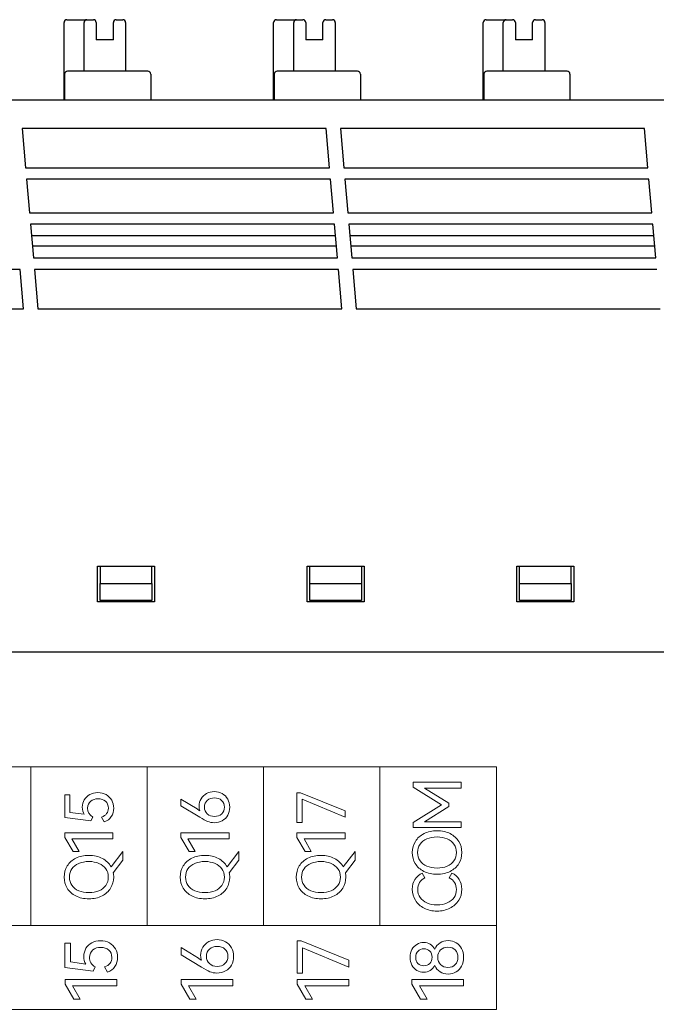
# Model space of a CAD drawing. Header units: millimetres. Extents: x 0 to 427, y 0 to 299.
# Tile 16 of 24: x 144 to 166, y 163 to 197. Entities that reach past the tile are written whole.
import ezdxf

# ---------------------------------------------------------------- set-up
doc = ezdxf.new("R2010")
doc.units = ezdxf.units.MM
doc.header["$LTSCALE"] = 23.1
doc.header["$MEASUREMENT"] = 0
doc.header["$PDSIZE"] = -5
doc.layers.add('IQC尺寸', color=3, linetype='Continuous', lineweight=18)
doc.layers.add('Layer0000', color=7, linetype='Continuous', lineweight=25)
doc.layers.add('layer 1', color=7, linetype='Continuous')
doc.dimstyles.new('+-0.05', dxfattribs={"dimtxt": 2, "dimasz": 2, "dimexe": 1.25, "dimexo": 0.625, "dimtad": 1, "dimdsep": 46, "dimtxsty": 'Standard', "dimcen": 1.5, "dimdle": 4, "dimadec": 0, "dimazin": 0, "dimtol": 1, "dimtp": 0.05, "dimtm": 0.05, "dimtfac": 1, "dimtmove": 0, "dimatfit": 3, "dimfxl": 1, "dimtolj": 1, "dimarcsym": 0})

# ---------------------------------------------------------------- blocks, each defined once
blk = doc.blocks.new('*D34')
at = {"layer": 'Defpoints', "color": 0}
for p in [(195.088, 174.065), (89.1, 120.365), (195.088, 101.423)]:
    blk.add_point(p, dxfattribs=at)
at = {"layer": 'IQC尺寸', "color": 0, "lineweight": -2}
for p, q in [((195.088, 173.44), (195.088, 100.173)), ((89.1, 119.74), (89.1, 100.173)), ((91.1, 101.423), (193.088, 101.423))]:
    blk.add_line(p, q, dxfattribs=at)
at = {"layer": 'IQC尺寸', "color": 0}
for points in [[(91.1, 101.756), (91.1, 101.09), (89.1, 101.423)], [(193.088, 101.09), (193.088, 101.756), (195.088, 101.423)]]:
    blk.add_solid(points, dxfattribs=at)
at = {"layer": 'IQC尺寸', "color": 0, "insert": (142.094, 103.078), "char_height": 2, "attachment_point": 5}
blk.add_mtext('\\A1;106%%p0.2', dxfattribs=at)

msp = doc.modelspace()

# ---------------------------------------------------------------- linework, layer by layer
at = {"layer": 'layer 1', "lineweight": 9}
for points, knots in [([(160.752, 171.351), (160.752, 171.351), (156.681, 171.351), (156.681, 171.351), (156.681, 171.351), (156.681, 171.351), (152.611, 171.351), (152.611, 171.351), (152.611, 171.351), (152.611, 171.351), (148.541, 171.351), (148.541, 171.351), (148.541, 171.351), (148.541, 171.351), (144.47, 171.351), (144.47, 171.351), (144.47, 171.351), (144.47, 171.351), (140.4, 171.351), (140.4, 171.351), (140.4, 171.351), (140.4, 171.351), (136.329, 171.351), (136.329, 171.351), (136.329, 171.351), (136.329, 171.351), (132.259, 171.351), (132.259, 171.351), (132.259, 171.351), (132.259, 171.351), (128.189, 171.351), (128.189, 171.351), (128.189, 171.351), (128.189, 171.351), (124.119, 171.351), (124.119, 171.351)], [0, 0, 0, 0, 0.111111, 0.111111, 0.111111, 0.111111, 0.222222, 0.222222, 0.222222, 0.222222, 0.333333, 0.333333, 0.333333, 0.333333, 0.444444, 0.444444, 0.444444, 0.444444, 0.555556, 0.555556, 0.555556, 0.555556, 0.666667, 0.666667, 0.666667, 0.666667, 0.777778, 0.777778, 0.777778, 0.777778, 0.888889, 0.888889, 0.888889, 0.888889, 1, 1, 1, 1]), ([(157.839, 170.645), (157.839, 170.645), (157.839, 170.813), (157.839, 170.813), (157.839, 170.813), (157.839, 170.813), (159.518, 170.813), (159.518, 170.813), (159.518, 170.813), (159.518, 170.813), (159.518, 170.613), (159.518, 170.613), (159.518, 170.613), (159.518, 170.613), (158.238, 170.613), (158.238, 170.613), (158.238, 170.613), (158.238, 170.613), (159.084, 170.084), (159.084, 170.084), (159.084, 170.084), (159.084, 170.084), (159.084, 169.962), (159.084, 169.962), (159.084, 169.962), (159.084, 169.962), (158.234, 169.428), (158.234, 169.428), (158.234, 169.428), (158.234, 169.428), (159.518, 169.428), (159.518, 169.428), (159.518, 169.428), (159.518, 169.428), (159.518, 169.231), (159.518, 169.231), (159.518, 169.231), (159.518, 169.231), (157.839, 169.231), (157.839, 169.231), (157.839, 169.231), (157.839, 169.231), (157.839, 169.409), (157.839, 169.409), (157.839, 169.409), (157.839, 169.409), (158.837, 170.029), (158.837, 170.029), (158.837, 170.029), (158.837, 170.029), (157.839, 170.645), (157.839, 170.645)], [0, 0, 0, 0, 0.076923, 0.076923, 0.076923, 0.076923, 0.153846, 0.153846, 0.153846, 0.153846, 0.230769, 0.230769, 0.230769, 0.230769, 0.307692, 0.307692, 0.307692, 0.307692, 0.384615, 0.384615, 0.384615, 0.384615, 0.461538, 0.461538, 0.461538, 0.461538, 0.538462, 0.538462, 0.538462, 0.538462, 0.615385, 0.615385, 0.615385, 0.615385, 0.692308, 0.692308, 0.692308, 0.692308, 0.769231, 0.769231, 0.769231, 0.769231, 0.846154, 0.846154, 0.846154, 0.846154, 0.923077, 0.923077, 0.923077, 0.923077, 1, 1, 1, 1]), ([(146.274, 169.94), (146.274, 170.04), (146.298, 170.128), (146.344, 170.206), (146.344, 170.206), (146.391, 170.284), (146.455, 170.345), (146.537, 170.387), (146.537, 170.387), (146.619, 170.43), (146.712, 170.452), (146.816, 170.452), (146.816, 170.452), (146.924, 170.452), (147.02, 170.428), (147.105, 170.381), (147.105, 170.381), (147.189, 170.333), (147.254, 170.268), (147.301, 170.186), (147.301, 170.186), (147.347, 170.103), (147.371, 170.011), (147.371, 169.91), (147.371, 169.91), (147.371, 169.799), (147.343, 169.7), (147.287, 169.613), (147.287, 169.613), (147.231, 169.527), (147.15, 169.467), (147.043, 169.433), (147.043, 169.433), (147.043, 169.433), (146.949, 169.599), (146.949, 169.599), (146.949, 169.599), (147.027, 169.626), (147.085, 169.666), (147.125, 169.719), (147.125, 169.719), (147.165, 169.772), (147.185, 169.836), (147.185, 169.91), (147.185, 169.91), (147.185, 170.011), (147.151, 170.091), (147.084, 170.149), (147.084, 170.149), (147.017, 170.207), (146.93, 170.236), (146.825, 170.236), (146.825, 170.236), (146.722, 170.236), (146.636, 170.208), (146.566, 170.152), (146.566, 170.152), (146.495, 170.097), (146.46, 170.016), (146.46, 169.91), (146.46, 169.91), (146.46, 169.777), (146.521, 169.673), (146.641, 169.599), (146.641, 169.599), (146.641, 169.599), (146.575, 169.468), (146.575, 169.468), (146.575, 169.468), (146.575, 169.468), (145.662, 169.583), (145.662, 169.583), (145.662, 169.583), (145.662, 169.583), (145.662, 170.376), (145.662, 170.376), (145.662, 170.376), (145.662, 170.376), (145.841, 170.376), (145.841, 170.376), (145.841, 170.376), (145.841, 170.376), (145.841, 169.761), (145.841, 169.761), (145.841, 169.761), (145.841, 169.761), (146.339, 169.695), (146.339, 169.695), (146.339, 169.695), (146.296, 169.762), (146.274, 169.844), (146.274, 169.94)], [0, 0, 0, 0, 0.043478, 0.043478, 0.043478, 0.043478, 0.086957, 0.086957, 0.086957, 0.086957, 0.130435, 0.130435, 0.130435, 0.130435, 0.173913, 0.173913, 0.173913, 0.173913, 0.217391, 0.217391, 0.217391, 0.217391, 0.26087, 0.26087, 0.26087, 0.26087, 0.304348, 0.304348, 0.304348, 0.304348, 0.347826, 0.347826, 0.347826, 0.347826, 0.391304, 0.391304, 0.391304, 0.391304, 0.434783, 0.434783, 0.434783, 0.434783, 0.478261, 0.478261, 0.478261, 0.478261, 0.521739, 0.521739, 0.521739, 0.521739, 0.565217, 0.565217, 0.565217, 0.565217, 0.608696, 0.608696, 0.608696, 0.608696, 0.652174, 0.652174, 0.652174, 0.652174, 0.695652, 0.695652, 0.695652, 0.695652, 0.73913, 0.73913, 0.73913, 0.73913, 0.782609, 0.782609, 0.782609, 0.782609, 0.826087, 0.826087, 0.826087, 0.826087, 0.869565, 0.869565, 0.869565, 0.869565, 0.913043, 0.913043, 0.913043, 0.913043, 0.956522, 0.956522, 0.956522, 0.956522, 1, 1, 1, 1]), ([(150.357, 169.975), (150.357, 170.074), (150.381, 170.163), (150.428, 170.241), (150.428, 170.241), (150.476, 170.319), (150.54, 170.379), (150.621, 170.423), (150.621, 170.423), (150.702, 170.467), (150.791, 170.488), (150.889, 170.488), (150.889, 170.488), (150.99, 170.488), (151.082, 170.465), (151.164, 170.418), (151.164, 170.418), (151.247, 170.372), (151.312, 170.307), (151.358, 170.223), (151.358, 170.223), (151.405, 170.14), (151.428, 170.047), (151.428, 169.945), (151.428, 169.945), (151.428, 169.839), (151.405, 169.745), (151.359, 169.663), (151.359, 169.663), (151.313, 169.58), (151.249, 169.516), (151.167, 169.47), (151.167, 169.47), (151.084, 169.424), (150.99, 169.401), (150.885, 169.401), (150.885, 169.401), (150.802, 169.401), (150.726, 169.416), (150.656, 169.446), (150.656, 169.446), (150.587, 169.476), (150.496, 169.525), (150.382, 169.594), (150.382, 169.594), (150.382, 169.594), (149.722, 169.995), (149.722, 169.995), (149.722, 169.995), (149.722, 169.995), (149.722, 170.227), (149.722, 170.227), (149.722, 170.227), (149.722, 170.227), (150.286, 169.881), (150.286, 169.881), (150.286, 169.881), (150.32, 169.859), (150.351, 169.838), (150.38, 169.816), (150.38, 169.816), (150.365, 169.864), (150.357, 169.917), (150.357, 169.975)], [0, 0, 0, 0, 0.0625, 0.0625, 0.0625, 0.0625, 0.125, 0.125, 0.125, 0.125, 0.1875, 0.1875, 0.1875, 0.1875, 0.25, 0.25, 0.25, 0.25, 0.3125, 0.3125, 0.3125, 0.3125, 0.375, 0.375, 0.375, 0.375, 0.4375, 0.4375, 0.4375, 0.4375, 0.5, 0.5, 0.5, 0.5, 0.5625, 0.5625, 0.5625, 0.5625, 0.625, 0.625, 0.625, 0.625, 0.6875, 0.6875, 0.6875, 0.6875, 0.75, 0.75, 0.75, 0.75, 0.8125, 0.8125, 0.8125, 0.8125, 0.875, 0.875, 0.875, 0.875, 0.9375, 0.9375, 0.9375, 0.9375, 1, 1, 1, 1]), ([(153.956, 170.218), (153.956, 170.218), (153.956, 169.404), (153.956, 169.404), (153.956, 169.404), (153.956, 169.404), (153.78, 169.404), (153.78, 169.404), (153.78, 169.404), (153.78, 169.404), (153.78, 170.449), (153.78, 170.449), (153.78, 170.449), (153.78, 170.449), (153.906, 170.449), (153.906, 170.449), (153.906, 170.449), (153.906, 170.449), (155.46, 169.821), (155.46, 169.821), (155.46, 169.821), (155.46, 169.821), (155.46, 169.596), (155.46, 169.596), (155.46, 169.596), (155.46, 169.596), (153.956, 170.218), (153.956, 170.218)], [0, 0, 0, 0, 0.142857, 0.142857, 0.142857, 0.142857, 0.285714, 0.285714, 0.285714, 0.285714, 0.428571, 0.428571, 0.428571, 0.428571, 0.571429, 0.571429, 0.571429, 0.571429, 0.714286, 0.714286, 0.714286, 0.714286, 0.857143, 0.857143, 0.857143, 0.857143, 1, 1, 1, 1]), ([(151.242, 169.945), (151.242, 170.043), (151.21, 170.121), (151.146, 170.18), (151.146, 170.18), (151.082, 170.239), (150.999, 170.268), (150.896, 170.268), (150.896, 170.268), (150.792, 170.268), (150.708, 170.239), (150.643, 170.181), (150.643, 170.181), (150.578, 170.123), (150.545, 170.044), (150.545, 169.945), (150.545, 169.945), (150.545, 169.845), (150.578, 169.766), (150.643, 169.707), (150.643, 169.707), (150.708, 169.649), (150.792, 169.619), (150.896, 169.619), (150.896, 169.619), (151, 169.619), (151.084, 169.649), (151.147, 169.707), (151.147, 169.707), (151.211, 169.766), (151.242, 169.845), (151.242, 169.945)], [0, 0, 0, 0, 0.125, 0.125, 0.125, 0.125, 0.25, 0.25, 0.25, 0.25, 0.375, 0.375, 0.375, 0.375, 0.5, 0.5, 0.5, 0.5, 0.625, 0.625, 0.625, 0.625, 0.75, 0.75, 0.75, 0.75, 0.875, 0.875, 0.875, 0.875, 1, 1, 1, 1]), ([(146.16, 168.4), (146.16, 168.4), (145.949, 168.4), (145.949, 168.4), (145.949, 168.4), (145.949, 168.4), (145.665, 168.888), (145.665, 168.888), (145.665, 168.888), (145.665, 168.888), (145.665, 169.044), (145.665, 169.044), (145.665, 169.044), (145.665, 169.044), (147.345, 169.044), (147.345, 169.044), (147.345, 169.044), (147.345, 169.044), (147.345, 168.838), (147.345, 168.838), (147.345, 168.838), (147.345, 168.838), (145.91, 168.838), (145.91, 168.838), (145.91, 168.838), (145.91, 168.838), (146.16, 168.4), (146.16, 168.4)], [0, 0, 0, 0, 0.142857, 0.142857, 0.142857, 0.142857, 0.285714, 0.285714, 0.285714, 0.285714, 0.428571, 0.428571, 0.428571, 0.428571, 0.571429, 0.571429, 0.571429, 0.571429, 0.714286, 0.714286, 0.714286, 0.714286, 0.857143, 0.857143, 0.857143, 0.857143, 1, 1, 1, 1]), ([(150.217, 168.4), (150.217, 168.4), (150.006, 168.4), (150.006, 168.4), (150.006, 168.4), (150.006, 168.4), (149.722, 168.888), (149.722, 168.888), (149.722, 168.888), (149.722, 168.888), (149.722, 169.044), (149.722, 169.044), (149.722, 169.044), (149.722, 169.044), (151.403, 169.044), (151.403, 169.044), (151.403, 169.044), (151.403, 169.044), (151.403, 168.838), (151.403, 168.838), (151.403, 168.838), (151.403, 168.838), (149.967, 168.838), (149.967, 168.838), (149.967, 168.838), (149.967, 168.838), (150.217, 168.4), (150.217, 168.4)], [0, 0, 0, 0, 0.142857, 0.142857, 0.142857, 0.142857, 0.285714, 0.285714, 0.285714, 0.285714, 0.428571, 0.428571, 0.428571, 0.428571, 0.571429, 0.571429, 0.571429, 0.571429, 0.714286, 0.714286, 0.714286, 0.714286, 0.857143, 0.857143, 0.857143, 0.857143, 1, 1, 1, 1]), ([(154.275, 168.4), (154.275, 168.4), (154.064, 168.4), (154.064, 168.4), (154.064, 168.4), (154.064, 168.4), (153.78, 168.888), (153.78, 168.888), (153.78, 168.888), (153.78, 168.888), (153.78, 169.044), (153.78, 169.044), (153.78, 169.044), (153.78, 169.044), (155.46, 169.044), (155.46, 169.044), (155.46, 169.044), (155.46, 169.044), (155.46, 168.838), (155.46, 168.838), (155.46, 168.838), (155.46, 168.838), (154.025, 168.838), (154.025, 168.838), (154.025, 168.838), (154.025, 168.838), (154.275, 168.4), (154.275, 168.4)], [0, 0, 0, 0, 0.142857, 0.142857, 0.142857, 0.142857, 0.285714, 0.285714, 0.285714, 0.285714, 0.428571, 0.428571, 0.428571, 0.428571, 0.571429, 0.571429, 0.571429, 0.571429, 0.714286, 0.714286, 0.714286, 0.714286, 0.857143, 0.857143, 0.857143, 0.857143, 1, 1, 1, 1]), ([(158.676, 167.601), (158.504, 167.601), (158.351, 167.633), (158.22, 167.699), (158.22, 167.699), (158.088, 167.765), (157.988, 167.855), (157.917, 167.971), (157.917, 167.971), (157.847, 168.086), (157.812, 168.216), (157.812, 168.36), (157.812, 168.36), (157.812, 168.503), (157.847, 168.633), (157.918, 168.748), (157.918, 168.748), (157.989, 168.864), (158.09, 168.954), (158.221, 169.02), (158.221, 169.02), (158.352, 169.086), (158.504, 169.119), (158.676, 169.119), (158.676, 169.119), (158.851, 169.119), (159.003, 169.085), (159.134, 169.019), (159.134, 169.019), (159.264, 168.952), (159.365, 168.862), (159.436, 168.747), (159.436, 168.747), (159.508, 168.632), (159.543, 168.503), (159.543, 168.36), (159.543, 168.36), (159.543, 168.216), (159.508, 168.086), (159.438, 167.971), (159.438, 167.971), (159.367, 167.855), (159.266, 167.765), (159.135, 167.699), (159.135, 167.699), (159.003, 167.633), (158.851, 167.601), (158.676, 167.601)], [0, 0, 0, 0, 0.083333, 0.083333, 0.083333, 0.083333, 0.166667, 0.166667, 0.166667, 0.166667, 0.25, 0.25, 0.25, 0.25, 0.333333, 0.333333, 0.333333, 0.333333, 0.416667, 0.416667, 0.416667, 0.416667, 0.5, 0.5, 0.5, 0.5, 0.583333, 0.583333, 0.583333, 0.583333, 0.666667, 0.666667, 0.666667, 0.666667, 0.75, 0.75, 0.75, 0.75, 0.833333, 0.833333, 0.833333, 0.833333, 0.916667, 0.916667, 0.916667, 0.916667, 1, 1, 1, 1]), ([(158.676, 167.816), (158.809, 167.816), (158.927, 167.838), (159.029, 167.881), (159.029, 167.881), (159.132, 167.925), (159.212, 167.988), (159.269, 168.071), (159.269, 168.071), (159.326, 168.153), (159.355, 168.249), (159.355, 168.36), (159.355, 168.36), (159.355, 168.47), (159.326, 168.566), (159.269, 168.647), (159.269, 168.647), (159.212, 168.729), (159.132, 168.792), (159.029, 168.836), (159.029, 168.836), (158.927, 168.881), (158.809, 168.903), (158.676, 168.903), (158.676, 168.903), (158.542, 168.903), (158.423, 168.881), (158.321, 168.836), (158.321, 168.836), (158.218, 168.792), (158.139, 168.729), (158.082, 168.647), (158.082, 168.647), (158.026, 168.566), (157.998, 168.47), (157.998, 168.36), (157.998, 168.36), (157.998, 168.249), (158.026, 168.154), (158.082, 168.072), (158.082, 168.072), (158.139, 167.99), (158.218, 167.927), (158.321, 167.883), (158.321, 167.883), (158.423, 167.838), (158.542, 167.816), (158.676, 167.816)], [0, 0, 0, 0, 0.083333, 0.083333, 0.083333, 0.083333, 0.166667, 0.166667, 0.166667, 0.166667, 0.25, 0.25, 0.25, 0.25, 0.333333, 0.333333, 0.333333, 0.333333, 0.416667, 0.416667, 0.416667, 0.416667, 0.5, 0.5, 0.5, 0.5, 0.583333, 0.583333, 0.583333, 0.583333, 0.666667, 0.666667, 0.666667, 0.666667, 0.75, 0.75, 0.75, 0.75, 0.833333, 0.833333, 0.833333, 0.833333, 0.916667, 0.916667, 0.916667, 0.916667, 1, 1, 1, 1]), ([(147.694, 168.393), (147.694, 168.393), (147.694, 168.086), (147.694, 168.086), (147.694, 168.086), (147.694, 168.086), (147.357, 167.645), (147.357, 167.645), (147.357, 167.645), (147.366, 167.598), (147.371, 167.55), (147.371, 167.501), (147.371, 167.501), (147.371, 167.357), (147.335, 167.228), (147.265, 167.112), (147.265, 167.112), (147.195, 166.997), (147.094, 166.906), (146.962, 166.841), (146.962, 166.841), (146.831, 166.775), (146.678, 166.742), (146.504, 166.742), (146.504, 166.742), (146.331, 166.742), (146.179, 166.775), (146.047, 166.841), (146.047, 166.841), (145.916, 166.906), (145.815, 166.997), (145.745, 167.112), (145.745, 167.112), (145.674, 167.228), (145.639, 167.357), (145.639, 167.501), (145.639, 167.501), (145.639, 167.645), (145.675, 167.774), (145.746, 167.89), (145.746, 167.89), (145.817, 168.005), (145.918, 168.096), (146.049, 168.161), (146.049, 168.161), (146.179, 168.227), (146.331, 168.26), (146.504, 168.26), (146.504, 168.26), (146.684, 168.26), (146.841, 168.224), (146.975, 168.153), (146.975, 168.153), (147.109, 168.082), (147.21, 167.986), (147.279, 167.863), (147.279, 167.863), (147.279, 167.863), (147.694, 168.393), (147.694, 168.393)], [0, 0, 0, 0, 0.066667, 0.066667, 0.066667, 0.066667, 0.133333, 0.133333, 0.133333, 0.133333, 0.2, 0.2, 0.2, 0.2, 0.266667, 0.266667, 0.266667, 0.266667, 0.333333, 0.333333, 0.333333, 0.333333, 0.4, 0.4, 0.4, 0.4, 0.466667, 0.466667, 0.466667, 0.466667, 0.533333, 0.533333, 0.533333, 0.533333, 0.6, 0.6, 0.6, 0.6, 0.666667, 0.666667, 0.666667, 0.666667, 0.733333, 0.733333, 0.733333, 0.733333, 0.8, 0.8, 0.8, 0.8, 0.866667, 0.866667, 0.866667, 0.866667, 0.933333, 0.933333, 0.933333, 0.933333, 1, 1, 1, 1]), ([(151.751, 168.393), (151.751, 168.393), (151.751, 168.086), (151.751, 168.086), (151.751, 168.086), (151.751, 168.086), (151.414, 167.645), (151.414, 167.645), (151.414, 167.645), (151.423, 167.598), (151.428, 167.55), (151.428, 167.501), (151.428, 167.501), (151.428, 167.357), (151.393, 167.228), (151.323, 167.112), (151.323, 167.112), (151.252, 166.997), (151.151, 166.906), (151.02, 166.841), (151.02, 166.841), (150.888, 166.775), (150.736, 166.742), (150.561, 166.742), (150.561, 166.742), (150.389, 166.742), (150.236, 166.775), (150.105, 166.841), (150.105, 166.841), (149.973, 166.906), (149.873, 166.997), (149.802, 167.112), (149.802, 167.112), (149.732, 167.228), (149.697, 167.357), (149.697, 167.501), (149.697, 167.501), (149.697, 167.645), (149.732, 167.774), (149.803, 167.89), (149.803, 167.89), (149.874, 168.005), (149.975, 168.096), (150.106, 168.161), (150.106, 168.161), (150.237, 168.227), (150.389, 168.26), (150.561, 168.26), (150.561, 168.26), (150.742, 168.26), (150.899, 168.224), (151.033, 168.153), (151.033, 168.153), (151.166, 168.082), (151.268, 167.986), (151.336, 167.863), (151.336, 167.863), (151.336, 167.863), (151.751, 168.393), (151.751, 168.393)], [0, 0, 0, 0, 0.066667, 0.066667, 0.066667, 0.066667, 0.133333, 0.133333, 0.133333, 0.133333, 0.2, 0.2, 0.2, 0.2, 0.266667, 0.266667, 0.266667, 0.266667, 0.333333, 0.333333, 0.333333, 0.333333, 0.4, 0.4, 0.4, 0.4, 0.466667, 0.466667, 0.466667, 0.466667, 0.533333, 0.533333, 0.533333, 0.533333, 0.6, 0.6, 0.6, 0.6, 0.666667, 0.666667, 0.666667, 0.666667, 0.733333, 0.733333, 0.733333, 0.733333, 0.8, 0.8, 0.8, 0.8, 0.866667, 0.866667, 0.866667, 0.866667, 0.933333, 0.933333, 0.933333, 0.933333, 1, 1, 1, 1]), ([(155.809, 168.393), (155.809, 168.393), (155.809, 168.086), (155.809, 168.086), (155.809, 168.086), (155.809, 168.086), (155.472, 167.645), (155.472, 167.645), (155.472, 167.645), (155.481, 167.598), (155.486, 167.55), (155.486, 167.501), (155.486, 167.501), (155.486, 167.357), (155.45, 167.228), (155.38, 167.112), (155.38, 167.112), (155.31, 166.997), (155.209, 166.906), (155.077, 166.841), (155.077, 166.841), (154.946, 166.775), (154.793, 166.742), (154.619, 166.742), (154.619, 166.742), (154.446, 166.742), (154.294, 166.775), (154.162, 166.841), (154.162, 166.841), (154.031, 166.906), (153.93, 166.997), (153.86, 167.112), (153.86, 167.112), (153.789, 167.228), (153.754, 167.357), (153.754, 167.501), (153.754, 167.501), (153.754, 167.645), (153.79, 167.774), (153.861, 167.89), (153.861, 167.89), (153.932, 168.005), (154.033, 168.096), (154.164, 168.161), (154.164, 168.161), (154.294, 168.227), (154.446, 168.26), (154.619, 168.26), (154.619, 168.26), (154.799, 168.26), (154.956, 168.224), (155.09, 168.153), (155.09, 168.153), (155.224, 168.082), (155.325, 167.986), (155.394, 167.863), (155.394, 167.863), (155.394, 167.863), (155.809, 168.393), (155.809, 168.393)], [0, 0, 0, 0, 0.066667, 0.066667, 0.066667, 0.066667, 0.133333, 0.133333, 0.133333, 0.133333, 0.2, 0.2, 0.2, 0.2, 0.266667, 0.266667, 0.266667, 0.266667, 0.333333, 0.333333, 0.333333, 0.333333, 0.4, 0.4, 0.4, 0.4, 0.466667, 0.466667, 0.466667, 0.466667, 0.533333, 0.533333, 0.533333, 0.533333, 0.6, 0.6, 0.6, 0.6, 0.666667, 0.666667, 0.666667, 0.666667, 0.733333, 0.733333, 0.733333, 0.733333, 0.8, 0.8, 0.8, 0.8, 0.866667, 0.866667, 0.866667, 0.866667, 0.933333, 0.933333, 0.933333, 0.933333, 1, 1, 1, 1]), ([(146.504, 166.958), (146.637, 166.958), (146.754, 166.979), (146.857, 167.023), (146.857, 167.023), (146.959, 167.066), (147.039, 167.13), (147.097, 167.212), (147.097, 167.212), (147.154, 167.295), (147.183, 167.391), (147.183, 167.501), (147.183, 167.501), (147.183, 167.611), (147.154, 167.707), (147.097, 167.789), (147.097, 167.789), (147.039, 167.871), (146.959, 167.934), (146.857, 167.978), (146.857, 167.978), (146.754, 168.022), (146.637, 168.044), (146.504, 168.044), (146.504, 168.044), (146.369, 168.044), (146.251, 168.022), (146.148, 167.978), (146.148, 167.978), (146.046, 167.934), (145.966, 167.871), (145.91, 167.789), (145.91, 167.789), (145.853, 167.707), (145.825, 167.611), (145.825, 167.501), (145.825, 167.501), (145.825, 167.391), (145.853, 167.295), (145.91, 167.213), (145.91, 167.213), (145.966, 167.131), (146.046, 167.068), (146.148, 167.024), (146.148, 167.024), (146.251, 166.98), (146.369, 166.958), (146.504, 166.958)], [0, 0, 0, 0, 0.083333, 0.083333, 0.083333, 0.083333, 0.166667, 0.166667, 0.166667, 0.166667, 0.25, 0.25, 0.25, 0.25, 0.333333, 0.333333, 0.333333, 0.333333, 0.416667, 0.416667, 0.416667, 0.416667, 0.5, 0.5, 0.5, 0.5, 0.583333, 0.583333, 0.583333, 0.583333, 0.666667, 0.666667, 0.666667, 0.666667, 0.75, 0.75, 0.75, 0.75, 0.833333, 0.833333, 0.833333, 0.833333, 0.916667, 0.916667, 0.916667, 0.916667, 1, 1, 1, 1]), ([(150.561, 166.958), (150.694, 166.958), (150.812, 166.979), (150.914, 167.023), (150.914, 167.023), (151.017, 167.066), (151.097, 167.13), (151.154, 167.212), (151.154, 167.212), (151.211, 167.295), (151.24, 167.391), (151.24, 167.501), (151.24, 167.501), (151.24, 167.611), (151.211, 167.707), (151.154, 167.789), (151.154, 167.789), (151.097, 167.871), (151.017, 167.934), (150.914, 167.978), (150.914, 167.978), (150.812, 168.022), (150.694, 168.044), (150.561, 168.044), (150.561, 168.044), (150.427, 168.044), (150.308, 168.022), (150.206, 167.978), (150.206, 167.978), (150.103, 167.934), (150.024, 167.871), (149.967, 167.789), (149.967, 167.789), (149.911, 167.707), (149.883, 167.611), (149.883, 167.501), (149.883, 167.501), (149.883, 167.391), (149.911, 167.295), (149.967, 167.213), (149.967, 167.213), (150.024, 167.131), (150.103, 167.068), (150.206, 167.024), (150.206, 167.024), (150.308, 166.98), (150.427, 166.958), (150.561, 166.958)], [0, 0, 0, 0, 0.083333, 0.083333, 0.083333, 0.083333, 0.166667, 0.166667, 0.166667, 0.166667, 0.25, 0.25, 0.25, 0.25, 0.333333, 0.333333, 0.333333, 0.333333, 0.416667, 0.416667, 0.416667, 0.416667, 0.5, 0.5, 0.5, 0.5, 0.583333, 0.583333, 0.583333, 0.583333, 0.666667, 0.666667, 0.666667, 0.666667, 0.75, 0.75, 0.75, 0.75, 0.833333, 0.833333, 0.833333, 0.833333, 0.916667, 0.916667, 0.916667, 0.916667, 1, 1, 1, 1]), ([(154.619, 166.958), (154.752, 166.958), (154.869, 166.979), (154.972, 167.023), (154.972, 167.023), (155.074, 167.066), (155.154, 167.13), (155.212, 167.212), (155.212, 167.212), (155.269, 167.295), (155.298, 167.391), (155.298, 167.501), (155.298, 167.501), (155.298, 167.611), (155.269, 167.707), (155.212, 167.789), (155.212, 167.789), (155.154, 167.871), (155.074, 167.934), (154.972, 167.978), (154.972, 167.978), (154.869, 168.022), (154.752, 168.044), (154.619, 168.044), (154.619, 168.044), (154.484, 168.044), (154.366, 168.022), (154.263, 167.978), (154.263, 167.978), (154.161, 167.934), (154.081, 167.871), (154.025, 167.789), (154.025, 167.789), (153.968, 167.707), (153.94, 167.611), (153.94, 167.501), (153.94, 167.501), (153.94, 167.391), (153.968, 167.295), (154.025, 167.213), (154.025, 167.213), (154.081, 167.131), (154.161, 167.068), (154.263, 167.024), (154.263, 167.024), (154.366, 166.98), (154.484, 166.958), (154.619, 166.958)], [0, 0, 0, 0, 0.083333, 0.083333, 0.083333, 0.083333, 0.166667, 0.166667, 0.166667, 0.166667, 0.25, 0.25, 0.25, 0.25, 0.333333, 0.333333, 0.333333, 0.333333, 0.416667, 0.416667, 0.416667, 0.416667, 0.5, 0.5, 0.5, 0.5, 0.583333, 0.583333, 0.583333, 0.583333, 0.666667, 0.666667, 0.666667, 0.666667, 0.75, 0.75, 0.75, 0.75, 0.833333, 0.833333, 0.833333, 0.833333, 0.916667, 0.916667, 0.916667, 0.916667, 1, 1, 1, 1]), ([(159.355, 167.071), (159.355, 167.255), (159.27, 167.389), (159.101, 167.475), (159.101, 167.475), (159.101, 167.475), (159.197, 167.64), (159.197, 167.64), (159.197, 167.64), (159.305, 167.592), (159.39, 167.519), (159.451, 167.42), (159.451, 167.42), (159.512, 167.32), (159.543, 167.206), (159.543, 167.076), (159.543, 167.076), (159.543, 166.934), (159.506, 166.804), (159.433, 166.688), (159.433, 166.688), (159.36, 166.572), (159.257, 166.48), (159.126, 166.413), (159.126, 166.413), (158.994, 166.346), (158.844, 166.312), (158.676, 166.312), (158.676, 166.312), (158.508, 166.312), (158.358, 166.346), (158.227, 166.413), (158.227, 166.413), (158.095, 166.48), (157.993, 166.572), (157.921, 166.688), (157.921, 166.688), (157.848, 166.804), (157.812, 166.934), (157.812, 167.076), (157.812, 167.076), (157.812, 167.206), (157.842, 167.32), (157.904, 167.42), (157.904, 167.42), (157.965, 167.519), (158.05, 167.592), (158.158, 167.64), (158.158, 167.64), (158.158, 167.64), (158.254, 167.475), (158.254, 167.475), (158.254, 167.475), (158.085, 167.389), (158, 167.255), (158, 167.071), (158, 167.071), (158, 166.964), (158.028, 166.869), (158.085, 166.787), (158.085, 166.787), (158.141, 166.704), (158.221, 166.64), (158.323, 166.595), (158.323, 166.595), (158.426, 166.55), (158.543, 166.528), (158.676, 166.528), (158.676, 166.528), (158.809, 166.528), (158.927, 166.55), (159.031, 166.595), (159.031, 166.595), (159.134, 166.64), (159.214, 166.704), (159.27, 166.787), (159.27, 166.787), (159.327, 166.869), (159.355, 166.964), (159.355, 167.071)], [0, 0, 0, 0, 0.05, 0.05, 0.05, 0.05, 0.1, 0.1, 0.1, 0.1, 0.15, 0.15, 0.15, 0.15, 0.2, 0.2, 0.2, 0.2, 0.25, 0.25, 0.25, 0.25, 0.3, 0.3, 0.3, 0.3, 0.35, 0.35, 0.35, 0.35, 0.4, 0.4, 0.4, 0.4, 0.45, 0.45, 0.45, 0.45, 0.5, 0.5, 0.5, 0.5, 0.55, 0.55, 0.55, 0.55, 0.6, 0.6, 0.6, 0.6, 0.65, 0.65, 0.65, 0.65, 0.7, 0.7, 0.7, 0.7, 0.75, 0.75, 0.75, 0.75, 0.8, 0.8, 0.8, 0.8, 0.85, 0.85, 0.85, 0.85, 0.9, 0.9, 0.9, 0.9, 0.95, 0.95, 0.95, 0.95, 1, 1, 1, 1]), ([(160.752, 165.81), (160.752, 165.81), (156.681, 165.81), (156.681, 165.81), (156.681, 165.81), (156.681, 165.81), (152.611, 165.81), (152.611, 165.81), (152.611, 165.81), (152.611, 165.81), (148.541, 165.81), (148.541, 165.81), (148.541, 165.81), (148.541, 165.81), (144.47, 165.81), (144.47, 165.81), (144.47, 165.81), (144.47, 165.81), (140.4, 165.81), (140.4, 165.81), (140.4, 165.81), (140.4, 165.81), (136.329, 165.81), (136.329, 165.81), (136.329, 165.81), (136.329, 165.81), (132.259, 165.81), (132.259, 165.81), (132.259, 165.81), (132.259, 165.81), (128.189, 165.81), (128.189, 165.81), (128.189, 165.81), (128.189, 165.81), (124.119, 165.81), (124.119, 165.81)], [0, 0, 0, 0, 0.111111, 0.111111, 0.111111, 0.111111, 0.222222, 0.222222, 0.222222, 0.222222, 0.333333, 0.333333, 0.333333, 0.333333, 0.444444, 0.444444, 0.444444, 0.444444, 0.555556, 0.555556, 0.555556, 0.555556, 0.666667, 0.666667, 0.666667, 0.666667, 0.777778, 0.777778, 0.777778, 0.777778, 0.888889, 0.888889, 0.888889, 0.888889, 1, 1, 1, 1]), ([(124.119, 162.877), (124.119, 162.877), (124.119, 165.808), (124.119, 165.808), (124.119, 165.808), (124.119, 165.808), (160.752, 165.808), (160.752, 165.808), (160.752, 165.808), (160.752, 165.808), (160.752, 162.877), (160.752, 162.877), (160.752, 162.877), (160.752, 162.877), (124.119, 162.877), (124.119, 162.877)], [0, 0, 0, 0, 0.25, 0.25, 0.25, 0.25, 0.5, 0.5, 0.5, 0.5, 0.75, 0.75, 0.75, 0.75, 1, 1, 1, 1]), ([(146.326, 164.726), (146.326, 164.833), (146.352, 164.929), (146.401, 165.012), (146.401, 165.012), (146.451, 165.096), (146.521, 165.162), (146.609, 165.208), (146.609, 165.208), (146.696, 165.253), (146.797, 165.277), (146.909, 165.277), (146.909, 165.277), (147.026, 165.277), (147.13, 165.251), (147.22, 165.2), (147.22, 165.2), (147.31, 165.15), (147.381, 165.079), (147.431, 164.99), (147.431, 164.99), (147.481, 164.902), (147.506, 164.803), (147.506, 164.694), (147.506, 164.694), (147.506, 164.574), (147.476, 164.467), (147.416, 164.374), (147.416, 164.374), (147.357, 164.282), (147.269, 164.216), (147.153, 164.18), (147.153, 164.18), (147.153, 164.18), (147.052, 164.358), (147.052, 164.358), (147.052, 164.358), (147.136, 164.388), (147.199, 164.431), (147.242, 164.488), (147.242, 164.488), (147.285, 164.544), (147.306, 164.613), (147.306, 164.694), (147.306, 164.694), (147.306, 164.803), (147.27, 164.889), (147.198, 164.951), (147.198, 164.951), (147.126, 165.013), (147.032, 165.045), (146.919, 165.045), (146.919, 165.045), (146.808, 165.045), (146.715, 165.014), (146.64, 164.954), (146.64, 164.954), (146.564, 164.895), (146.526, 164.807), (146.526, 164.694), (146.526, 164.694), (146.526, 164.551), (146.591, 164.439), (146.721, 164.358), (146.721, 164.358), (146.721, 164.358), (146.65, 164.217), (146.65, 164.217), (146.65, 164.217), (146.65, 164.217), (145.667, 164.341), (145.667, 164.341), (145.667, 164.341), (145.667, 164.341), (145.667, 165.195), (145.667, 165.195), (145.667, 165.195), (145.667, 165.195), (145.859, 165.195), (145.859, 165.195), (145.859, 165.195), (145.859, 165.195), (145.859, 164.533), (145.859, 164.533), (145.859, 164.533), (145.859, 164.533), (146.395, 164.462), (146.395, 164.462), (146.395, 164.462), (146.349, 164.534), (146.326, 164.622), (146.326, 164.726)], [0, 0, 0, 0, 0.043478, 0.043478, 0.043478, 0.043478, 0.086957, 0.086957, 0.086957, 0.086957, 0.130435, 0.130435, 0.130435, 0.130435, 0.173913, 0.173913, 0.173913, 0.173913, 0.217391, 0.217391, 0.217391, 0.217391, 0.26087, 0.26087, 0.26087, 0.26087, 0.304348, 0.304348, 0.304348, 0.304348, 0.347826, 0.347826, 0.347826, 0.347826, 0.391304, 0.391304, 0.391304, 0.391304, 0.434783, 0.434783, 0.434783, 0.434783, 0.478261, 0.478261, 0.478261, 0.478261, 0.521739, 0.521739, 0.521739, 0.521739, 0.565217, 0.565217, 0.565217, 0.565217, 0.608696, 0.608696, 0.608696, 0.608696, 0.652174, 0.652174, 0.652174, 0.652174, 0.695652, 0.695652, 0.695652, 0.695652, 0.73913, 0.73913, 0.73913, 0.73913, 0.782609, 0.782609, 0.782609, 0.782609, 0.826087, 0.826087, 0.826087, 0.826087, 0.869565, 0.869565, 0.869565, 0.869565, 0.913043, 0.913043, 0.913043, 0.913043, 0.956522, 0.956522, 0.956522, 0.956522, 1, 1, 1, 1]), ([(150.411, 164.763), (150.411, 164.87), (150.437, 164.966), (150.488, 165.049), (150.488, 165.049), (150.538, 165.133), (150.608, 165.199), (150.695, 165.246), (150.695, 165.246), (150.782, 165.292), (150.879, 165.316), (150.984, 165.316), (150.984, 165.316), (151.093, 165.316), (151.191, 165.291), (151.28, 165.241), (151.28, 165.241), (151.369, 165.191), (151.439, 165.12), (151.489, 165.031), (151.489, 165.031), (151.539, 164.942), (151.564, 164.841), (151.564, 164.731), (151.564, 164.731), (151.564, 164.617), (151.54, 164.516), (151.49, 164.427), (151.49, 164.427), (151.441, 164.338), (151.372, 164.269), (151.283, 164.22), (151.283, 164.22), (151.194, 164.17), (151.093, 164.146), (150.979, 164.146), (150.979, 164.146), (150.89, 164.146), (150.808, 164.162), (150.733, 164.194), (150.733, 164.194), (150.658, 164.226), (150.56, 164.279), (150.438, 164.353), (150.438, 164.353), (150.438, 164.353), (149.727, 164.785), (149.727, 164.785), (149.727, 164.785), (149.727, 164.785), (149.727, 165.035), (149.727, 165.035), (149.727, 165.035), (149.727, 165.035), (150.334, 164.662), (150.334, 164.662), (150.334, 164.662), (150.37, 164.64), (150.404, 164.616), (150.436, 164.593), (150.436, 164.593), (150.419, 164.644), (150.411, 164.7), (150.411, 164.763)], [0, 0, 0, 0, 0.0625, 0.0625, 0.0625, 0.0625, 0.125, 0.125, 0.125, 0.125, 0.1875, 0.1875, 0.1875, 0.1875, 0.25, 0.25, 0.25, 0.25, 0.3125, 0.3125, 0.3125, 0.3125, 0.375, 0.375, 0.375, 0.375, 0.4375, 0.4375, 0.4375, 0.4375, 0.5, 0.5, 0.5, 0.5, 0.5625, 0.5625, 0.5625, 0.5625, 0.625, 0.625, 0.625, 0.625, 0.6875, 0.6875, 0.6875, 0.6875, 0.75, 0.75, 0.75, 0.75, 0.8125, 0.8125, 0.8125, 0.8125, 0.875, 0.875, 0.875, 0.875, 0.9375, 0.9375, 0.9375, 0.9375, 1, 1, 1, 1]), ([(153.975, 165.025), (153.975, 165.025), (153.975, 164.148), (153.975, 164.148), (153.975, 164.148), (153.975, 164.148), (153.785, 164.148), (153.785, 164.148), (153.785, 164.148), (153.785, 164.148), (153.785, 165.274), (153.785, 165.274), (153.785, 165.274), (153.785, 165.274), (153.921, 165.274), (153.921, 165.274), (153.921, 165.274), (153.921, 165.274), (155.595, 164.598), (155.595, 164.598), (155.595, 164.598), (155.595, 164.598), (155.595, 164.356), (155.595, 164.356), (155.595, 164.356), (155.595, 164.356), (153.975, 165.025), (153.975, 165.025)], [0, 0, 0, 0, 0.142857, 0.142857, 0.142857, 0.142857, 0.285714, 0.285714, 0.285714, 0.285714, 0.428571, 0.428571, 0.428571, 0.428571, 0.571429, 0.571429, 0.571429, 0.571429, 0.714286, 0.714286, 0.714286, 0.714286, 0.857143, 0.857143, 0.857143, 0.857143, 1, 1, 1, 1]), ([(158.595, 164.979), (158.638, 165.073), (158.701, 165.147), (158.783, 165.2), (158.783, 165.2), (158.865, 165.254), (158.96, 165.281), (159.067, 165.281), (159.067, 165.281), (159.169, 165.281), (159.261, 165.256), (159.342, 165.208), (159.342, 165.208), (159.424, 165.159), (159.488, 165.091), (159.535, 165.003), (159.535, 165.003), (159.582, 164.915), (159.605, 164.814), (159.605, 164.7), (159.605, 164.7), (159.605, 164.583), (159.582, 164.481), (159.536, 164.392), (159.536, 164.392), (159.49, 164.303), (159.426, 164.234), (159.343, 164.184), (159.343, 164.184), (159.261, 164.135), (159.169, 164.11), (159.067, 164.11), (159.067, 164.11), (158.96, 164.11), (158.865, 164.137), (158.783, 164.19), (158.783, 164.19), (158.701, 164.244), (158.638, 164.318), (158.595, 164.414), (158.595, 164.414), (158.556, 164.338), (158.503, 164.279), (158.436, 164.236), (158.436, 164.236), (158.369, 164.193), (158.294, 164.172), (158.21, 164.172), (158.21, 164.172), (158.124, 164.172), (158.045, 164.194), (157.973, 164.239), (157.973, 164.239), (157.901, 164.283), (157.843, 164.346), (157.801, 164.426), (157.801, 164.426), (157.759, 164.507), (157.738, 164.598), (157.738, 164.7), (157.738, 164.7), (157.738, 164.801), (157.759, 164.89), (157.801, 164.968), (157.801, 164.968), (157.843, 165.046), (157.9, 165.107), (157.972, 165.15), (157.972, 165.15), (158.043, 165.193), (158.123, 165.214), (158.21, 165.214), (158.21, 165.214), (158.294, 165.214), (158.369, 165.193), (158.436, 165.152), (158.436, 165.152), (158.503, 165.111), (158.556, 165.053), (158.595, 164.979)], [0, 0, 0, 0, 0.05, 0.05, 0.05, 0.05, 0.1, 0.1, 0.1, 0.1, 0.15, 0.15, 0.15, 0.15, 0.2, 0.2, 0.2, 0.2, 0.25, 0.25, 0.25, 0.25, 0.3, 0.3, 0.3, 0.3, 0.35, 0.35, 0.35, 0.35, 0.4, 0.4, 0.4, 0.4, 0.45, 0.45, 0.45, 0.45, 0.5, 0.5, 0.5, 0.5, 0.55, 0.55, 0.55, 0.55, 0.6, 0.6, 0.6, 0.6, 0.65, 0.65, 0.65, 0.65, 0.7, 0.7, 0.7, 0.7, 0.75, 0.75, 0.75, 0.75, 0.8, 0.8, 0.8, 0.8, 0.85, 0.85, 0.85, 0.85, 0.9, 0.9, 0.9, 0.9, 0.95, 0.95, 0.95, 0.95, 1, 1, 1, 1]), ([(151.364, 164.731), (151.364, 164.836), (151.329, 164.921), (151.26, 164.984), (151.26, 164.984), (151.192, 165.047), (151.102, 165.079), (150.991, 165.079), (150.991, 165.079), (150.879, 165.079), (150.788, 165.047), (150.718, 164.985), (150.718, 164.985), (150.649, 164.923), (150.613, 164.838), (150.613, 164.731), (150.613, 164.731), (150.613, 164.624), (150.648, 164.539), (150.718, 164.475), (150.718, 164.475), (150.788, 164.412), (150.879, 164.38), (150.991, 164.38), (150.991, 164.38), (151.103, 164.38), (151.194, 164.412), (151.262, 164.475), (151.262, 164.475), (151.33, 164.538), (151.364, 164.624), (151.364, 164.731)], [0, 0, 0, 0, 0.125, 0.125, 0.125, 0.125, 0.25, 0.25, 0.25, 0.25, 0.375, 0.375, 0.375, 0.375, 0.5, 0.5, 0.5, 0.5, 0.625, 0.625, 0.625, 0.625, 0.75, 0.75, 0.75, 0.75, 0.875, 0.875, 0.875, 0.875, 1, 1, 1, 1]), ([(157.931, 164.7), (157.931, 164.608), (157.957, 164.535), (158.01, 164.482), (158.01, 164.482), (158.063, 164.428), (158.132, 164.402), (158.217, 164.402), (158.217, 164.402), (158.301, 164.402), (158.37, 164.428), (158.422, 164.482), (158.422, 164.482), (158.475, 164.535), (158.501, 164.608), (158.501, 164.7), (158.501, 164.7), (158.501, 164.791), (158.475, 164.863), (158.421, 164.915), (158.421, 164.915), (158.368, 164.968), (158.3, 164.994), (158.217, 164.994), (158.217, 164.994), (158.133, 164.994), (158.065, 164.968), (158.011, 164.915), (158.011, 164.915), (157.958, 164.863), (157.931, 164.791), (157.931, 164.7)], [0, 0, 0, 0, 0.125, 0.125, 0.125, 0.125, 0.25, 0.25, 0.25, 0.25, 0.375, 0.375, 0.375, 0.375, 0.5, 0.5, 0.5, 0.5, 0.625, 0.625, 0.625, 0.625, 0.75, 0.75, 0.75, 0.75, 0.875, 0.875, 0.875, 0.875, 1, 1, 1, 1]), ([(159.408, 164.7), (159.408, 164.806), (159.376, 164.891), (159.314, 164.955), (159.314, 164.955), (159.251, 165.019), (159.166, 165.051), (159.059, 165.051), (159.059, 165.051), (158.951, 165.051), (158.864, 165.02), (158.8, 164.957), (158.8, 164.957), (158.736, 164.895), (158.704, 164.809), (158.704, 164.7), (158.704, 164.7), (158.704, 164.59), (158.736, 164.503), (158.8, 164.44), (158.8, 164.44), (158.864, 164.376), (158.951, 164.345), (159.059, 164.345), (159.059, 164.345), (159.168, 164.345), (159.253, 164.377), (159.315, 164.441), (159.315, 164.441), (159.377, 164.505), (159.408, 164.592), (159.408, 164.7)], [0, 0, 0, 0, 0.125, 0.125, 0.125, 0.125, 0.25, 0.25, 0.25, 0.25, 0.375, 0.375, 0.375, 0.375, 0.5, 0.5, 0.5, 0.5, 0.625, 0.625, 0.625, 0.625, 0.75, 0.75, 0.75, 0.75, 0.875, 0.875, 0.875, 0.875, 1, 1, 1, 1]), ([(146.203, 163.232), (146.203, 163.232), (145.975, 163.232), (145.975, 163.232), (145.975, 163.232), (145.975, 163.232), (145.669, 163.758), (145.669, 163.758), (145.669, 163.758), (145.669, 163.758), (145.669, 163.926), (145.669, 163.926), (145.669, 163.926), (145.669, 163.926), (147.479, 163.926), (147.479, 163.926), (147.479, 163.926), (147.479, 163.926), (147.479, 163.704), (147.479, 163.704), (147.479, 163.704), (147.479, 163.704), (145.933, 163.704), (145.933, 163.704), (145.933, 163.704), (145.933, 163.704), (146.203, 163.232), (146.203, 163.232)], [0, 0, 0, 0, 0.142857, 0.142857, 0.142857, 0.142857, 0.285714, 0.285714, 0.285714, 0.285714, 0.428571, 0.428571, 0.428571, 0.428571, 0.571429, 0.571429, 0.571429, 0.571429, 0.714286, 0.714286, 0.714286, 0.714286, 0.857143, 0.857143, 0.857143, 0.857143, 1, 1, 1, 1]), ([(150.26, 163.232), (150.26, 163.232), (150.033, 163.232), (150.033, 163.232), (150.033, 163.232), (150.033, 163.232), (149.727, 163.758), (149.727, 163.758), (149.727, 163.758), (149.727, 163.758), (149.727, 163.926), (149.727, 163.926), (149.727, 163.926), (149.727, 163.926), (151.537, 163.926), (151.537, 163.926), (151.537, 163.926), (151.537, 163.926), (151.537, 163.704), (151.537, 163.704), (151.537, 163.704), (151.537, 163.704), (149.991, 163.704), (149.991, 163.704), (149.991, 163.704), (149.991, 163.704), (150.26, 163.232), (150.26, 163.232)], [0, 0, 0, 0, 0.142857, 0.142857, 0.142857, 0.142857, 0.285714, 0.285714, 0.285714, 0.285714, 0.428571, 0.428571, 0.428571, 0.428571, 0.571429, 0.571429, 0.571429, 0.571429, 0.714286, 0.714286, 0.714286, 0.714286, 0.857143, 0.857143, 0.857143, 0.857143, 1, 1, 1, 1]), ([(154.318, 163.232), (154.318, 163.232), (154.091, 163.232), (154.091, 163.232), (154.091, 163.232), (154.091, 163.232), (153.785, 163.758), (153.785, 163.758), (153.785, 163.758), (153.785, 163.758), (153.785, 163.926), (153.785, 163.926), (153.785, 163.926), (153.785, 163.926), (155.595, 163.926), (155.595, 163.926), (155.595, 163.926), (155.595, 163.926), (155.595, 163.704), (155.595, 163.704), (155.595, 163.704), (155.595, 163.704), (154.049, 163.704), (154.049, 163.704), (154.049, 163.704), (154.049, 163.704), (154.318, 163.232), (154.318, 163.232)], [0, 0, 0, 0, 0.142857, 0.142857, 0.142857, 0.142857, 0.285714, 0.285714, 0.285714, 0.285714, 0.428571, 0.428571, 0.428571, 0.428571, 0.571429, 0.571429, 0.571429, 0.571429, 0.714286, 0.714286, 0.714286, 0.714286, 0.857143, 0.857143, 0.857143, 0.857143, 1, 1, 1, 1]), ([(158.329, 163.231), (158.329, 163.231), (158.101, 163.231), (158.101, 163.231), (158.101, 163.231), (158.101, 163.231), (157.795, 163.757), (157.795, 163.757), (157.795, 163.757), (157.795, 163.757), (157.795, 163.925), (157.795, 163.925), (157.795, 163.925), (157.795, 163.925), (159.605, 163.925), (159.605, 163.925), (159.605, 163.925), (159.605, 163.925), (159.605, 163.703), (159.605, 163.703), (159.605, 163.703), (159.605, 163.703), (158.059, 163.703), (158.059, 163.703), (158.059, 163.703), (158.059, 163.703), (158.329, 163.231), (158.329, 163.231)], [0, 0, 0, 0, 0.142857, 0.142857, 0.142857, 0.142857, 0.285714, 0.285714, 0.285714, 0.285714, 0.428571, 0.428571, 0.428571, 0.428571, 0.571429, 0.571429, 0.571429, 0.571429, 0.714286, 0.714286, 0.714286, 0.714286, 0.857143, 0.857143, 0.857143, 0.857143, 1, 1, 1, 1])]:
    msp.add_open_spline(points, degree=3, knots=knots, dxfattribs=at)
for points in [[(144.47, 165.81), (144.47, 165.81), (144.47, 171.351), (144.47, 171.351)], [(148.541, 165.81), (148.541, 165.81), (148.541, 171.351), (148.541, 171.351)], [(152.611, 165.81), (152.611, 165.81), (152.611, 171.351), (152.611, 171.351)], [(156.681, 165.81), (156.681, 165.81), (156.681, 171.351), (156.681, 171.351)], [(160.752, 165.81), (160.752, 165.81), (160.752, 171.351), (160.752, 171.351)]]:
    msp.add_open_spline(points, degree=3, dxfattribs=at)
at = {"layer": 'Layer0000', "color": 7, "linetype": 'Continuous', "lineweight": 25}
for p, q in [((145.634, 194.665), (145.634, 197.365)), ((145.734, 197.465), (146.234, 197.465)), ((146.234, 197.465), (146.434, 197.465)), ((146.334, 195.665), (146.334, 197.365)), ((146.434, 197.465), (146.659, 197.465)), ((146.759, 197.365), (146.759, 196.765)), ((147.359, 196.765), (147.359, 197.365)), ((147.459, 197.465), (147.688, 197.465)), ((147.788, 197.365), (147.788, 195.665)), ((152.964, 194.665), (152.964, 197.365)), ((153.064, 197.465), (153.564, 197.465)), ((153.564, 197.465), (153.764, 197.465)), ((153.664, 195.665), (153.664, 197.365)), ((153.764, 197.465), (153.989, 197.465)), ((154.089, 197.365), (154.089, 196.765)), ((154.689, 196.765), (154.689, 197.365)), ((154.789, 197.465), (155.018, 197.465)), ((155.118, 197.365), (155.118, 195.665)), ((160.294, 194.665), (160.294, 197.365)), ((160.394, 197.465), (160.894, 197.465)), ((160.894, 197.465), (161.094, 197.465)), ((160.994, 195.665), (160.994, 197.365)), ((161.094, 197.465), (161.319, 197.465)), ((161.419, 197.365), (161.419, 196.765)), ((162.019, 196.765), (162.019, 197.365)), ((162.119, 197.465), (162.348, 197.465)), ((162.448, 197.365), (162.448, 195.665)), ((147.359, 196.765), (146.759, 196.765)), ((154.689, 196.765), (154.089, 196.765)), ((162.019, 196.765), (161.419, 196.765)), ((145.656, 195.565), (145.656, 194.665)), ((148.565, 195.665), (145.756, 195.665)), ((148.665, 195.565), (148.665, 194.665)), ((152.986, 195.565), (152.986, 194.665)), ((155.895, 195.665), (153.086, 195.665)), ((155.995, 195.565), (155.995, 194.665)), ((160.316, 195.565), (160.316, 194.665)), ((163.225, 195.665), (160.416, 195.665)), ((163.325, 195.565), (163.325, 194.665)), ((118.106, 194.665), (188.952, 194.665)), ((154.8, 193.665), (144.17, 193.665)), ((144.17, 193.665), (144.291, 192.29)), ((154.921, 192.29), (154.8, 193.665)), ((165.93, 193.665), (155.3, 193.665)), ((155.3, 193.665), (155.421, 192.29)), ((166.051, 192.29), (165.93, 193.665)), ((144.291, 192.29), (154.921, 192.29)), ((155.421, 192.29), (166.051, 192.29)), ((144.326, 191.89), (144.428, 190.715)), ((154.956, 191.89), (144.326, 191.89)), ((155.058, 190.715), (154.956, 191.89)), ((155.456, 191.89), (155.558, 190.715)), ((166.086, 191.89), (155.456, 191.89)), ((166.188, 190.715), (166.086, 191.89)), ((144.428, 190.715), (155.058, 190.715)), ((155.558, 190.715), (166.188, 190.715)), ((144.463, 190.315), (144.566, 189.14)), ((155.093, 190.315), (144.463, 190.315)), ((155.196, 189.14), (155.093, 190.315)), ((155.593, 190.315), (155.696, 189.14)), ((166.223, 190.315), (155.593, 190.315)), ((166.326, 189.14), (166.223, 190.315)), ((155.129, 189.911), (144.499, 189.911)), ((166.259, 189.911), (155.629, 189.911)), ((144.529, 189.565), (155.159, 189.565)), ((155.659, 189.565), (166.289, 189.565)), ((144.566, 189.14), (155.196, 189.14)), ((155.696, 189.14), (166.326, 189.14)), ((144.101, 188.74), (133.471, 188.74)), ((144.222, 187.365), (144.101, 188.74)), ((144.601, 188.74), (144.722, 187.365)), ((155.231, 188.74), (144.601, 188.74)), ((155.352, 187.365), (155.231, 188.74)), ((155.731, 188.74), (155.852, 187.365)), ((166.361, 188.74), (155.731, 188.74)), ((133.592, 187.365), (144.222, 187.365)), ((144.722, 187.365), (155.352, 187.365)), ((155.852, 187.365), (166.482, 187.365)), ((146.802, 177.115), (146.802, 178.365)), ((146.802, 178.365), (148.802, 178.365)), ((146.902, 178.365), (146.902, 177.765)), ((148.702, 177.765), (148.702, 178.365)), ((148.802, 178.365), (148.802, 177.115)), ((154.132, 177.115), (154.132, 178.365)), ((154.132, 178.365), (156.132, 178.365)), ((154.232, 177.765), (154.232, 178.365)), ((156.032, 178.365), (156.032, 177.765)), ((156.132, 178.365), (156.132, 177.115)), ((161.462, 177.115), (161.462, 178.365)), ((161.462, 178.365), (163.462, 178.365)), ((161.562, 177.765), (161.562, 178.365)), ((163.362, 177.765), (163.362, 178.365)), ((163.462, 178.365), (163.462, 177.115)), ((146.902, 177.765), (148.702, 177.765)), ((146.902, 177.165), (146.902, 177.765)), ((148.702, 177.765), (148.702, 177.165)), ((154.232, 177.165), (154.232, 177.765)), ((154.232, 177.765), (156.032, 177.765)), ((156.032, 177.765), (156.032, 177.165)), ((161.562, 177.165), (161.562, 177.765)), ((161.562, 177.765), (163.362, 177.765)), ((163.362, 177.765), (163.362, 177.165)), ((148.802, 177.115), (146.802, 177.115)), ((148.702, 177.165), (146.902, 177.165)), ((156.132, 177.115), (154.132, 177.115)), ((156.032, 177.165), (154.232, 177.165)), ((163.462, 177.115), (161.462, 177.115)), ((163.362, 177.165), (161.562, 177.165)), ((188.952, 175.365), (119.768, 175.365))]:
    msp.add_line(p, q, dxfattribs=at)
for centre, start, end in [((145.734, 197.365), 90, 180), ((146.434, 197.365), 90, 180), ((146.659, 197.365), 0, 90), ((147.459, 197.365), 90, 180), ((147.688, 197.365), 0, 90), ((153.064, 197.365), 90, 180), ((153.764, 197.365), 90, 180), ((153.989, 197.365), 0, 90), ((154.789, 197.365), 90, 180), ((155.018, 197.365), 0, 90), ((160.394, 197.365), 90, 180), ((161.094, 197.365), 90, 180), ((161.319, 197.365), 0, 90), ((162.119, 197.365), 90, 180), ((162.348, 197.365), 0, 90), ((145.756, 195.565), 90, 180), ((148.565, 195.565), 0, 90), ((153.086, 195.565), 90, 180), ((155.895, 195.565), 0, 90), ((160.416, 195.565), 90, 180), ((163.225, 195.565), 0, 90)]:
    msp.add_arc(centre, 0.1, start, end, dxfattribs=at)
for points, weights in [([(145.734, 197.465), (145.734, 197.466), (145.734, 197.466)], [0.95849427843, 0.977522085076, 1]), ([(146.234, 197.465), (146.234, 197.466), (146.234, 197.466)], [0.958494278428, 0.977522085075, 1]), ([(146.434, 197.465), (146.434, 197.466), (146.434, 197.466)], [0.969077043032, 0.983622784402, 1]), ([(146.659, 197.465), (146.659, 197.466), (146.659, 197.466)], [0.969077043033, 0.983622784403, 1]), ([(147.459, 197.466), (147.459, 197.466), (147.459, 197.465)], [1, 0.977522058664, 0.958494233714]), ([(147.688, 197.465), (147.688, 197.466), (147.688, 197.466)], [0.969077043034, 0.983622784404, 1]), ([(153.064, 197.465), (153.064, 197.466), (153.064, 197.466)], [0.958494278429, 0.977522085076, 1]), ([(153.564, 197.465), (153.564, 197.466), (153.564, 197.466)], [0.95849427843, 0.977522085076, 1]), ([(153.764, 197.465), (153.764, 197.466), (153.764, 197.466)], [0.96114071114, 0.979075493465, 1]), ([(153.989, 197.465), (153.989, 197.466), (153.989, 197.466)], [0.958494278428, 0.977522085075, 1]), ([(154.789, 197.466), (154.789, 197.466), (154.789, 197.465)], [1, 0.977522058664, 0.958494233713]), ([(155.018, 197.465), (155.018, 197.466), (155.018, 197.466)], [0.969077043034, 0.983622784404, 1]), ([(160.394, 197.465), (160.394, 197.466), (160.394, 197.466)], [0.958494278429, 0.977522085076, 1]), ([(160.894, 197.465), (160.894, 197.466), (160.894, 197.466)], [0.95849427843, 0.977522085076, 1]), ([(161.094, 197.465), (161.094, 197.466), (161.094, 197.466)], [0.961140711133, 0.97907549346, 1]), ([(161.319, 197.465), (161.319, 197.466), (161.319, 197.466)], [0.958494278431, 0.977522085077, 1]), ([(162.119, 197.466), (162.119, 197.466), (162.119, 197.465)], [1, 0.977522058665, 0.958494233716]), ([(162.348, 197.465), (162.348, 197.466), (162.348, 197.466)], [0.969077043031, 0.983622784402, 1]), ([(148.565, 195.666), (148.565, 195.666), (148.565, 195.665)], [1, 0.990881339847, 0.982817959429]), ([(155.895, 195.666), (155.895, 195.666), (155.895, 195.665)], [1, 0.991059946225, 0.983134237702])]:
    msp.add_rational_spline(points, weights, degree=2, dxfattribs=at)

# ---------------------------------------------------------------- dimensions: what is measured, and where the dimension line sits
at = {"layer": 'IQC尺寸'}
dim = msp.add_linear_dim(base=(195.088, 101.423), p1=(89.1, 120.365), p2=(195.088, 174.065), text='<>%%p0.2', dimstyle='+-0.05', override={"dimgap": 0.625, "dimtad": 1, "dimjust": 0, "dimdec": 1, "dimlfac": 1, "dimpost": '<>', "dimse1": 0, "dimse2": 0, "dimsd1": 0, "dimsd2": 0, "dimtol": 0, "dimlim": 0, "dimtofl": 1, "dimtvp": 0.1, "dimarcsym": 1}, dxfattribs=at)
dim.commit()
dim.dimension.update_dxf_attribs({"geometry": '*D34', "text_midpoint": (142.094, 103.078)})

doc.saveas('drawing.dxf')
